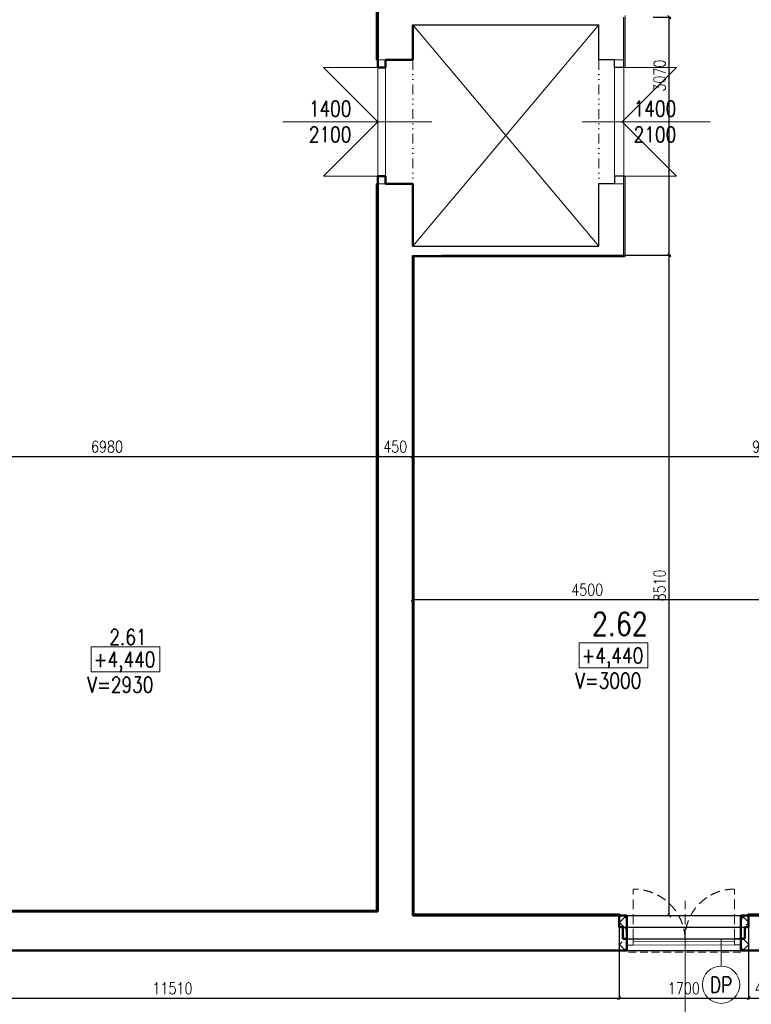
# Model space of a CAD drawing. Header units: millimetres. Extents: x -238874 to 551972, y -298952 to 658415.
# Tile 231 of 256: x 55213 to 64642, y 163367 to 176058. Entities that reach past the tile are written whole.
import ezdxf
from ezdxf.enums import TextEntityAlignment as Align

# ---------------------------------------------------------------- set-up
doc = ezdxf.new("R2010")
doc.units = ezdxf.units.MM
doc.header["$LTSCALE"] = 20
for name, pattern in [('DASHED', [0.75, 0.5, -0.25]), ('DIVIDE2', [15.875, 6.35, -3.175, 0, -3.175, 0, -3.175]), ('HIDDEN', [9.525, 6.35, -3.175])]:
    doc.linetypes.add(name, pattern=pattern)
for name, color, linetype in [('00_HEDVIKA _KRESBA', 1, 'Continuous'), ('CZ', 255, 'Continuous'), ('KOTY', 8, 'Continuous'), ('ZDP', 50, 'Continuous')]:
    doc.layers.add(name, color=color, linetype=linetype)
doc.layers.add('00_HEDVIKA_DEMOLICE', color=2, linetype='Continuous', lineweight=30, transparency=0.3)
doc.layers.add('CKOKNA OTEVÍRÁNÍ', color=51, linetype='HIDDEN', lineweight=18, transparency=0.5)
for name, color, linetype, lineweight in [('00_HEDVIKA_OBRYS', 1, 'Continuous', 50), ('CKBUBLINY', 1, 'Continuous', 18), ('CKBUBLINY DEMOLICE', 4, 'Continuous', 18), ('CKOKNA', 30, 'Continuous', 18), ('CKSTENY_SRAF', 8, 'Continuous', 18), ('HEDVIKA_OKNA_PARAPET', 70, 'Continuous', 18), ('NOSNÉ', 8, 'Continuous', 50), ('PRUCHODY', 7, 'Continuous', 18)]:
    doc.layers.add(name, color=color, linetype=linetype, lineweight=lineweight)
doc.styles.add('SIMPLEX', font='SIMPLEX.shx', dxfattribs={"width": 0.8, "bigfont": 'CAD13.shx'})
doc.styles.get("Standard").update_dxf_attribs({"font": 'simplex.shx', "width": 0.8})
doc.dimstyles.new('CKA', dxfattribs={"dimtxt": 200, "dimasz": 40, "dimexe": 20, "dimexo": 0.2, "dimgap": 50, "dimtad": 1, "dimdec": 0, "dimrnd": 1, "dimzin": 0, "dimdsep": 46, "dimtxsty": 'Standard', "dimblk1": 'OBLIQUE', "dimblk2": 'OBLIQUE', "dimsah": 1, "dimcen": 0.09, "dimclrd": 253, "dimclre": 253, "dimclrt": 253, "dimadec": 0, "dimazin": 0, "dimtfac": 1, "dimtdec": 0, "dimtix": 1, "dimtmove": 2, "dimatfit": 3, "dimfxl": 1, "dimtolj": 1, "dimtzin": 0, "dimarcsym": 0})

# ---------------------------------------------------------------- blocks, each defined once
blk = doc.blocks.new('_OBLIQUE')
at = {"color": 0, "linetype": 'ByBlock'}
blk.add_line((-0.5, -0.5), (0.5, 0.5), dxfattribs=at)
blk = doc.blocks.new('*D1680')
at = {"layer": 'DEFPOINTS', "color": 0, "transparency": 16777216}
for p in [(52848, 170430), (59828, 170430), (59828, 170430)]:
    blk.add_point(p, dxfattribs=at)
at = {"layer": 'KOTY', "lineweight": -2, "transparency": 16777216}
for p, q in [((59828, 170811), (59828, 170450)), ((52848, 170430), (59828, 170430))]:
    blk.add_line(p, q, dxfattribs=at)
at = {"layer": 'KOTY', "lineweight": -2, "transparency": 16777216, "xscale": 40, "yscale": 40, "zscale": 40, "rotation": 180}
blk.add_blockref('_OBLIQUE', (52848, 170430), dxfattribs=at)
at = {"layer": 'KOTY', "lineweight": -2, "transparency": 16777216, "xscale": 40, "yscale": 40, "zscale": 40}
blk.add_blockref('_OBLIQUE', (59828, 170430), dxfattribs=at)
at = {"layer": 'KOTY', "transparency": 16777216, "insert": (56338, 170555), "char_height": 150, "attachment_point": 5, "style": 'SIMPLEX'}
blk.add_mtext('\\A1;6980', dxfattribs=at)
blk = doc.blocks.new('*D1681')
at = {"layer": 'DEFPOINTS', "color": 0, "transparency": 16777216}
for p in [(62938, 164531), (51428, 164061), (62938, 163448)]:
    blk.add_point(p, dxfattribs=at)
at = {"layer": 'KOTY', "lineweight": -2, "transparency": 16777216}
for p, q in [((62938, 164150), (62938, 163428)), ((51428, 163448), (62938, 163448))]:
    blk.add_line(p, q, dxfattribs=at)
at = {"layer": 'KOTY', "lineweight": -2, "transparency": 16777216, "xscale": 40, "yscale": 40, "zscale": 40, "rotation": 180}
blk.add_blockref('_OBLIQUE', (51428, 163448), dxfattribs=at)
at = {"layer": 'KOTY', "lineweight": -2, "transparency": 16777216, "xscale": 40, "yscale": 40, "zscale": 40}
blk.add_blockref('_OBLIQUE', (62938, 163448), dxfattribs=at)
at = {"layer": 'KOTY', "transparency": 16777216, "insert": (57183, 163573), "char_height": 150, "attachment_point": 5, "style": 'SIMPLEX'}
blk.add_mtext('\\A1;11510', dxfattribs=at)
blk = doc.blocks.new('*D1686')
at = {"layer": 'DEFPOINTS', "color": 0, "transparency": 16777216}
for p in [(36762, 164067), (69888, 164067), (69888, 162823)]:
    blk.add_point(p, dxfattribs=at)
at = {"layer": 'KOTY', "lineweight": -2, "transparency": 16777216}
for p, q in [((69888, 163686), (69888, 162803)), ((36762, 162823), (69888, 162823))]:
    blk.add_line(p, q, dxfattribs=at)
at = {"layer": 'KOTY', "lineweight": -2, "transparency": 16777216, "xscale": 40, "yscale": 40, "zscale": 40, "rotation": 180}
blk.add_blockref('_OBLIQUE', (36762, 162823), dxfattribs=at)
at = {"layer": 'KOTY', "lineweight": -2, "transparency": 16777216, "xscale": 40, "yscale": 40, "zscale": 40}
blk.add_blockref('_OBLIQUE', (69888, 162823), dxfattribs=at)
at = {"layer": 'KOTY', "transparency": 16777216, "insert": (53325, 162948), "char_height": 150, "attachment_point": 5, "style": 'SIMPLEX'}
blk.add_mtext('\\A1;33126', dxfattribs=at)
blk = doc.blocks.new('*D2070')
at = {"layer": 'DEFPOINTS', "color": 0, "transparency": 16777216}
for p in [(62998, 176091), (63585, 176091), (60278, 173021)]:
    blk.add_point(p, dxfattribs=at)
at = {"layer": 'KOTY', "lineweight": -2, "transparency": 16777216}
for p, q in [((63379, 176091), (63605, 176091)), ((63585, 173021), (63585, 176091))]:
    blk.add_line(p, q, dxfattribs=at)
at = {"layer": 'KOTY', "lineweight": -2, "transparency": 16777216, "xscale": 40, "yscale": 40, "zscale": 40}
for p, rotation in [((63585, 176091), 90), ((63585, 173021), 270)]:
    blk.add_blockref('_OBLIQUE', p, dxfattribs=dict(at, rotation=rotation))
at = {"layer": 'KOTY', "transparency": 16777216, "insert": (63460, 175338), "char_height": 150, "attachment_point": 5, "rotation": 90, "style": 'SIMPLEX'}
blk.add_mtext('\\A1;3070', dxfattribs=at)
blk = doc.blocks.new('*D2076')
at = {"layer": 'DEFPOINTS', "color": 0, "transparency": 16777216}
for p in [(60278, 170430), (69438, 170430), (69438, 170430)]:
    blk.add_point(p, dxfattribs=at)
at = {"layer": 'KOTY', "lineweight": -2, "transparency": 16777216}
for p, q in [((60278, 170430), (69438, 170430)), ((69438, 170050), (69438, 170410))]:
    blk.add_line(p, q, dxfattribs=at)
at = {"layer": 'KOTY', "lineweight": -2, "transparency": 16777216, "xscale": 40, "yscale": 40, "zscale": 40, "rotation": 180}
blk.add_blockref('_OBLIQUE', (60278, 170430), dxfattribs=at)
at = {"layer": 'KOTY', "lineweight": -2, "transparency": 16777216, "xscale": 40, "yscale": 40, "zscale": 40}
blk.add_blockref('_OBLIQUE', (69438, 170430), dxfattribs=at)
at = {"layer": 'KOTY', "transparency": 16777216, "insert": (64858, 170555), "char_height": 150, "attachment_point": 5, "style": 'SIMPLEX'}
blk.add_mtext('\\A1;9160', dxfattribs=at)
blk = doc.blocks.new('*D2078')
at = {"layer": 'DEFPOINTS', "color": 0, "transparency": 16777216}
for p in [(60278, 173021), (63585, 173021), (60278, 164511)]:
    blk.add_point(p, dxfattribs=at)
at = {"layer": 'KOTY', "lineweight": -2, "transparency": 16777216}
for p, q in [((60659, 173021), (63605, 173021)), ((63585, 164511), (63585, 173021))]:
    blk.add_line(p, q, dxfattribs=at)
at = {"layer": 'KOTY', "lineweight": -2, "transparency": 16777216, "xscale": 40, "yscale": 40, "zscale": 40}
for p, rotation in [((63585, 173021), 90), ((63585, 164511), 270)]:
    blk.add_blockref('_OBLIQUE', p, dxfattribs=dict(at, rotation=rotation))
at = {"layer": 'KOTY', "transparency": 16777216, "insert": (63460, 168766), "char_height": 150, "attachment_point": 5, "rotation": 90, "style": 'SIMPLEX'}
blk.add_mtext('\\A1;8510', dxfattribs=at)
blk = doc.blocks.new('*D2081')
at = {"layer": 'DEFPOINTS', "color": 0, "transparency": 16777216}
for p in [(64778, 168585), (60278, 165020), (64778, 165020)]:
    blk.add_point(p, dxfattribs=at)
at = {"layer": 'KOTY', "lineweight": -2, "transparency": 16777216}
for p, q in [((60278, 168585), (64778, 168585)), ((64778, 165400), (64778, 168605))]:
    blk.add_line(p, q, dxfattribs=at)
at = {"layer": 'KOTY', "lineweight": -2, "transparency": 16777216, "xscale": 40, "yscale": 40, "zscale": 40, "rotation": 180}
blk.add_blockref('_OBLIQUE', (60278, 168585), dxfattribs=at)
at = {"layer": 'KOTY', "lineweight": -2, "transparency": 16777216, "xscale": 40, "yscale": 40, "zscale": 40}
blk.add_blockref('_OBLIQUE', (64778, 168585), dxfattribs=at)
at = {"layer": 'KOTY', "transparency": 16777216, "insert": (62528, 168710), "char_height": 150, "attachment_point": 5, "style": 'SIMPLEX'}
blk.add_mtext('\\A1;4500', dxfattribs=at)
blk = doc.blocks.new('*D2083')
at = {"layer": 'DEFPOINTS', "color": 0, "transparency": 16777216}
for p in [(62938, 164511), (64608, 164521), (64608, 163448)]:
    blk.add_point(p, dxfattribs=at)
at = {"layer": 'KOTY', "lineweight": -2, "transparency": 16777216}
for p, q in [((64608, 164140), (64608, 163428)), ((62938, 163448), (64608, 163448))]:
    blk.add_line(p, q, dxfattribs=at)
at = {"layer": 'KOTY', "lineweight": -2, "transparency": 16777216, "xscale": 40, "yscale": 40, "zscale": 40, "rotation": 180}
blk.add_blockref('_OBLIQUE', (62938, 163448), dxfattribs=at)
at = {"layer": 'KOTY', "lineweight": -2, "transparency": 16777216, "xscale": 40, "yscale": 40, "zscale": 40}
blk.add_blockref('_OBLIQUE', (64608, 163448), dxfattribs=at)
at = {"layer": 'KOTY', "transparency": 16777216, "insert": (63773, 163573), "char_height": 150, "attachment_point": 5, "style": 'SIMPLEX'}
blk.add_mtext('\\A1;1700', dxfattribs=at)
blk = doc.blocks.new('*D2084')
at = {"layer": 'DEFPOINTS', "color": 0, "transparency": 16777216}
for p in [(64608, 164511), (65068, 164511), (65068, 163448)]:
    blk.add_point(p, dxfattribs=at)
at = {"layer": 'KOTY', "lineweight": -2, "transparency": 16777216}
for p, q in [((65068, 164130), (65068, 163428)), ((64608, 163448), (65068, 163448))]:
    blk.add_line(p, q, dxfattribs=at)
at = {"layer": 'KOTY', "lineweight": -2, "transparency": 16777216, "xscale": 40, "yscale": 40, "zscale": 40, "rotation": 180}
blk.add_blockref('_OBLIQUE', (64608, 163448), dxfattribs=at)
at = {"layer": 'KOTY', "lineweight": -2, "transparency": 16777216, "xscale": 40, "yscale": 40, "zscale": 40}
blk.add_blockref('_OBLIQUE', (65068, 163448), dxfattribs=at)
at = {"layer": 'KOTY', "transparency": 16777216, "insert": (64838, 163573), "char_height": 150, "attachment_point": 5, "style": 'SIMPLEX'}
blk.add_mtext('\\A1;460', dxfattribs=at)
blk = doc.blocks.new('*D2085')
at = {"layer": 'DEFPOINTS', "color": 0, "transparency": 16777216}
for p in [(59828, 170430), (60278, 170430), (60278, 170430)]:
    blk.add_point(p, dxfattribs=at)
at = {"layer": 'KOTY', "lineweight": -2, "transparency": 16777216}
for p, q in [((59828, 170430), (60278, 170430)), ((60278, 170050), (60278, 170410))]:
    blk.add_line(p, q, dxfattribs=at)
at = {"layer": 'KOTY', "lineweight": -2, "transparency": 16777216, "xscale": 40, "yscale": 40, "zscale": 40, "rotation": 180}
blk.add_blockref('_OBLIQUE', (59828, 170430), dxfattribs=at)
at = {"layer": 'KOTY', "lineweight": -2, "transparency": 16777216, "xscale": 40, "yscale": 40, "zscale": 40}
blk.add_blockref('_OBLIQUE', (60278, 170430), dxfattribs=at)
at = {"layer": 'KOTY', "transparency": 16777216, "insert": (60053, 170555), "char_height": 150, "attachment_point": 5, "style": 'SIMPLEX'}
blk.add_mtext('\\A1;450', dxfattribs=at)
blk = doc.blocks.new('*D3603')
at = {"layer": 'DEFPOINTS', "color": 0, "transparency": 16777216}
for p in [(62938, 164521), (64608, 164361), (64608, 163448)]:
    blk.add_point(p, dxfattribs=at)
at = {"layer": 'KOTY', "lineweight": -2, "transparency": 16777216}
for p, q in [((64608, 163980), (64608, 163428)), ((62938, 163448), (64608, 163448))]:
    blk.add_line(p, q, dxfattribs=at)
at = {"layer": 'KOTY', "lineweight": -2, "transparency": 16777216, "xscale": 40, "yscale": 40, "zscale": 40, "rotation": 180}
blk.add_blockref('_OBLIQUE', (62938, 163448), dxfattribs=at)
at = {"layer": 'KOTY', "lineweight": -2, "transparency": 16777216, "xscale": 40, "yscale": 40, "zscale": 40}
blk.add_blockref('_OBLIQUE', (64608, 163448), dxfattribs=at)
at = {"layer": 'KOTY', "transparency": 16777216, "insert": (63773, 163573), "char_height": 150, "attachment_point": 5, "style": 'SIMPLEX'}
blk.add_mtext('\\A1;1700', dxfattribs=at)
blk = doc.blocks.new('CK_BUBBLE_1_0_0')
at = {"color": 0, "linetype": 'ByBlock', "lineweight": -2}
blk.add_circle((0, 0), 1, dxfattribs=at)

msp = doc.modelspace()

# ---------------------------------------------------------------- hatches: boundary and pattern name
at = {"layer": 'CKSTENY_SRAF'}
h = msp.add_hatch(dxfattribs=at)
h.set_pattern_fill('ZDIVO-PLYNOSILIK', color=256, scale=100, angle=-90)
h.set_pattern_definition([(315, (-320300.34, 252095.06), (212.13203, 212.13203), []), (315, (-320300.34, 251953.64), (212.13203, 212.13203), []), (45, (-320272.35, 251854.94), (-212.13203, 212.13203), [200, -100]), (45, (-320201.64, 251784.23), (-212.13203, 212.13203), [200, -100])])
h.paths.add_polyline_path([(62935.26, 164510.863), (62935.26, 164060.863), (63037.962, 164060.863), (63037.962, 164510.863)])
h = msp.add_hatch(dxfattribs=at)
h.set_pattern_fill('ZDIVO-PLYNOSILIK', color=256, scale=100, angle=-90)
h.set_pattern_definition([(315, (-320330.34, 252095.06), (212.13203, 212.13203), []), (315, (-320330.34, 251953.64), (212.13203, 212.13203), []), (45, (-320302.35, 251854.94), (-212.13203, 212.13203), [200, -100]), (45, (-320231.64, 251784.23), (-212.13203, 212.13203), [200, -100])])
h.paths.add_polyline_path([(64610.664, 164510.863), (64610.664, 164060.863), (64507.962, 164060.863), (64507.962, 164510.863)])

# ---------------------------------------------------------------- linework, layer by layer
at = {"layer": '00_HEDVIKA _KRESBA'}
for p, q in [((64507.962, 164214.196), (64507.962, 164510.863)), ((63037.962, 164060.863), (64507.962, 164060.863))]:
    msp.add_line(p, q, dxfattribs=at)
for points in [[(62937.962, 164410.863), (62937.962, 164060.863)], [(64607.962, 164410.863), (64607.962, 164060.863)]]:
    msp.add_lwpolyline(points, dxfattribs=at)
at = {"layer": '00_HEDVIKA_DEMOLICE'}
for p, q in [((62937.962, 164510.863), (64577.962, 164510.863)), ((62937.962, 164510.863), (62937.962, 164360.863)), ((62937.962, 164510.863), (64607.962, 164510.863)), ((64607.962, 164510.863), (64607.962, 164360.863)), ((62937.962, 164360.863), (64577.962, 164360.863)), ((62937.962, 164360.863), (62987.962, 164360.863)), ((62987.962, 164360.863), (62987.962, 164210.863)), ((64607.962, 164360.863), (64557.962, 164360.863)), ((64557.962, 164360.863), (64557.962, 164210.863)), ((62987.962, 164210.863), (64527.962, 164210.863)), ((62987.962, 164210.863), (63037.962, 164210.863)), ((63037.962, 164214.196), (63037.962, 164060.863)), ((63037.962, 164214.196), (63037.962, 164060.863)), ((63037.962, 164210.863), (63037.962, 164060.863)), ((63037.962, 164130.863), (63037.962, 164210.863)), ((64507.962, 164060.863), (64507.962, 164214.196)), ((64557.962, 164210.863), (64507.962, 164210.863)), ((64507.962, 164210.863), (64507.962, 164060.863))]:
    msp.add_line(p, q, dxfattribs=at)
at = {"layer": '00_HEDVIKA_OBRYS'}
msp.add_line((63037.962, 164214.196), (63037.962, 164510.863), dxfattribs=at)
for points in [[(62937.962, 164510.863), (63037.962, 164510.863), (63037.962, 164060.863)], [(64607.962, 164510.863), (64507.962, 164510.863), (64507.962, 164060.863)]]:
    msp.add_lwpolyline(points, dxfattribs=at)
at = {"layer": 'CKBUBLINY'}
for p, q in [((63791.92, 162990.584), (63787.962, 164344.197)), ((64253.014, 163859.126), (64253.014, 164214.196))]:
    msp.add_line(p, q, dxfattribs=at)
at = {"layer": 'CKOKNA'}
for p, q in [((63119.962, 164210.863), (63037.962, 164210.863)), ((63119.962, 164130.863), (63037.962, 164130.863)), ((63119.962, 164210.863), (64425.962, 164214.196)), ((63119.962, 164130.863), (63119.962, 164210.863)), ((63119.962, 164170.863), (64425.962, 164174.196)), ((63119.962, 164130.863), (64425.962, 164134.196)), ((64425.962, 164134.196), (64425.962, 164214.196)), ((64425.962, 164214.196), (64507.962, 164214.196)), ((64425.962, 164134.196), (64507.962, 164134.196))]:
    msp.add_line(p, q, dxfattribs=at)
at = {"layer": 'CKOKNA', "linetype": 'DASHED', "ltscale": 10}
msp.add_line((64507.962, 164040.863), (63037.962, 164040.863), dxfattribs=at)
at = {"layer": 'CKOKNA OTEVÍRÁNÍ'}
for p, q in [((63119.962, 164210.784), (63119.962, 164851.734)), ((64425.962, 164210.863), (64425.962, 164851.813)), ((63788.352, 164210.863), (63788.352, 164700.573))]:
    msp.add_line(p, q, dxfattribs=at)
for centre, radius, start, end in [((63124.461, 164187.376), 664.374, 2.1731356, 90.3879969), ((64425.962, 164214.196), 637.617, 90, 180.1462224)]:
    msp.add_arc(centre, radius, start, end, dxfattribs=at)
at = {"layer": 'HEDVIKA_OKNA_PARAPET'}
msp.add_line((63037.962, 164510.863), (64507.962, 164510.863), dxfattribs=at)
at = {"layer": 'NOSNÉ'}
for p, q in [((59827.962, 175440.863), (59827.962, 176890.863)), ((60277.962, 175540.863), (60277.962, 175990.863)), ((59927.962, 175540.863), (60277.962, 175540.863)), ((59927.962, 175440.863), (59927.962, 175540.863)), ((59827.962, 175440.863), (59927.962, 175440.863)), ((59827.962, 164560.863), (59827.962, 174040.863)), ((59827.962, 174040.863), (59927.962, 174040.863)), ((59927.962, 174040.863), (59927.962, 173940.863)), ((59927.962, 173940.863), (60277.962, 173940.863)), ((60277.962, 173140.863), (60277.962, 173940.863)), ((60277.962, 164510.863), (60277.962, 173020.863)), ((59827.962, 164560.863), (52847.962, 164560.863)), ((60277.962, 164510.863), (62937.962, 164510.863)), ((62937.962, 164510.863), (62937.962, 164530.863)), ((62937.962, 164510.863), (62937.962, 164530.863)), ((62937.962, 164530.863), (62937.962, 164510.863)), ((62937.962, 164510.863), (62937.962, 164360.863)), ((64607.962, 164510.863), (64607.962, 164530.863)), ((64607.962, 164510.863), (64607.962, 164530.863)), ((64607.962, 164530.863), (64607.962, 164510.863)), ((64607.962, 164510.863), (65067.962, 164510.863)), ((64607.962, 164510.863), (64607.962, 164360.863)), ((62937.962, 164360.863), (62987.962, 164360.863)), ((62987.962, 164360.863), (62987.962, 164210.863)), ((64607.962, 164360.863), (64557.962, 164360.863)), ((64557.962, 164360.863), (64557.962, 164210.863)), ((62987.962, 164210.863), (63037.962, 164210.863)), ((63037.962, 164214.196), (63037.962, 164060.863)), ((63037.962, 164214.196), (63037.962, 164060.863)), ((63037.962, 164210.863), (63037.962, 164060.863)), ((63037.962, 164130.863), (63037.962, 164210.863)), ((64507.962, 164214.196), (64507.962, 164060.863)), ((64507.962, 164214.196), (64507.962, 164060.863)), ((64557.962, 164210.863), (64507.962, 164210.863)), ((64507.962, 164210.863), (64507.962, 164060.863)), ((64507.962, 164130.863), (64507.962, 164210.863)), ((59827.962, 164060.863), (52847.962, 164060.863)), ((59827.962, 164060.863), (63037.962, 164060.863)), ((64507.962, 164060.863), (65167.962, 164060.863))]:
    msp.add_line(p, q, dxfattribs=at)
at = {"layer": 'PRUCHODY'}
for p, q in [((59807.962, 175540.863), (59807.962, 176790.863)), ((63017.962, 175440.863), (63017.962, 176110.863)), ((60277.962, 175990.863), (62677.962, 173140.863)), ((62677.962, 175990.863), (60277.962, 173140.863)), ((59807.962, 175540.863), (59927.962, 175540.863)), ((62877.962, 175540.863), (62997.962, 175540.863)), ((59127.962, 175440.863), (59827.962, 174740.863)), ((59127.962, 175440.863), (59827.962, 175440.863)), ((59827.962, 175440.863), (59827.962, 174040.863)), ((59927.962, 174040.863), (59927.962, 175440.863)), ((62877.962, 174040.863), (62877.962, 175440.863)), ((62877.962, 174040.863), (62877.962, 175440.863)), ((63677.962, 175440.863), (62977.962, 174740.863)), ((62997.962, 175440.863), (62997.962, 174040.863)), ((63677.962, 175440.863), (62997.962, 175440.863)), ((58602.787, 174740.863), (60523.015, 174740.863)), ((59827.962, 174740.863), (59127.962, 174040.863)), ((59827.962, 174740.863), (60277.962, 174740.863)), ((62462.505, 174740.863), (64113.925, 174740.863)), ((62977.962, 174740.863), (63677.962, 174040.863)), ((59127.962, 174040.863), (59827.962, 174040.863)), ((63677.962, 174040.863), (62997.962, 174040.863)), ((63017.962, 173000.863), (63017.962, 174040.863)), ((59807.962, 164580.863), (59807.962, 173940.863)), ((59807.962, 173940.863), (59927.962, 173940.863)), ((62877.962, 173940.863), (62997.962, 173940.863)), ((60297.962, 164530.863), (60297.962, 173000.863)), ((60297.962, 173000.863), (63017.962, 173000.863)), ((59807.962, 164580.863), (52867.962, 164580.863)), ((60297.962, 164510.863), (60277.962, 164510.863)), ((60297.962, 164530.863), (62937.962, 164530.863)), ((62937.962, 164510.863), (62937.962, 164530.863)), ((62937.962, 164510.863), (62937.962, 164530.863)), ((62937.962, 164530.863), (62937.962, 164510.863)), ((64607.962, 164530.863), (65067.962, 164530.863)), ((63037.962, 164060.863), (64477.962, 164060.863)), ((64507.962, 164060.863), (63037.962, 164060.863))]:
    msp.add_line(p, q, dxfattribs=at)
at = {"layer": 'PRUCHODY', "linetype": 'DIVIDE2'}
for p, q in [((60277.962, 175540.863), (60277.962, 173940.863)), ((62677.962, 175540.863), (62677.962, 173940.863))]:
    msp.add_line(p, q, dxfattribs=at)
at = {"layer": 'PRUCHODY'}
for points in [[(56135.736, 167972.498), (57019.415, 167972.498), (57019.415, 167652.583), (56135.736, 167652.583)], [(62423.749, 168024.237), (63307.429, 168024.237), (63307.429, 167704.322), (62423.749, 167704.322)]]:
    msp.add_lwpolyline(points, close=True, dxfattribs=at)
at = {"layer": 'ZDP'}
for p, q in [((62997.962, 175440.863), (62997.962, 176090.863)), ((60277.962, 175990.863), (62677.962, 175990.863)), ((62677.962, 175540.863), (62677.962, 175990.863)), ((62877.962, 175540.863), (62677.962, 175540.863)), ((62877.962, 175440.863), (62877.962, 175540.863)), ((62997.962, 175440.863), (62877.962, 175440.863)), ((62877.962, 174040.863), (62877.962, 173940.863)), ((62997.962, 174040.863), (62877.962, 174040.863)), ((62997.962, 173020.863), (62997.962, 174040.863)), ((62677.962, 173140.863), (62677.962, 173940.863)), ((62877.962, 173940.863), (62677.962, 173940.863)), ((60277.962, 173140.863), (62677.962, 173140.863)), ((60277.962, 173020.863), (62997.962, 173020.863))]:
    msp.add_line(p, q, dxfattribs=at)

# ---------------------------------------------------------------- block references
at = {"layer": 'CKBUBLINY DEMOLICE'}
ref = msp.add_blockref('CK_BUBBLE_1_0_0', (64253.014, 163619.126), dxfattribs=dict(at, xscale=240, yscale=240, zscale=240))
ref.add_attrib('NUM1', 'DP', dxfattribs={"height": 200, "width": 0.8, "flags": 8}).set_placement((64253.014, 163619.126), align=Align.MIDDLE_CENTER)

# ---------------------------------------------------------------- texts
at = {"layer": 'CZ', "color": 7, "char_height": 200, "width": 1830.1, "attachment_point": 1}
for s, insert in [('1400\\P2100', (58939.572, 175011.587)), ('1400\\P2100', (63125.535, 175011.587)), ('2.61', (56368.523, 168200.285)), ('+4,440', (56166.571, 167910.676)), ('+4,440', (62454.585, 167962.415)), ('V=2930', (56085.936, 167585.963)), ('V=3000', (62373.949, 167637.702))]:
    msp.add_mtext(s, dxfattribs=dict(at, insert=insert))
at = {"layer": 'CZ', "color": 6, "linetype": 'Continuous', "lineweight": 30, "insert": (62587.776, 168418.929), "char_height": 300, "width": 1830.1, "attachment_point": 1}
msp.add_mtext('2.62', dxfattribs=at)

# ---------------------------------------------------------------- dimensions: what is measured, and where the dimension line sits
at = {"layer": 'KOTY'}
dim = msp.add_linear_dim(base=(63585.001, 176090.863), p1=(60277.962, 173020.863), p2=(62997.962, 176090.863), angle=270, text='3070', dimstyle='CKA', override={"dimtxt": 150, "dimexo": 380.774374, "dimtxsty": 'SIMPLEX', "dimse1": 1, "dimclrd": 256, "dimclre": 256, "dimclrt": 256}, dxfattribs=at)
dim.commit()
dim.dimension.update_dxf_attribs({"geometry": '*D2070', "text_midpoint": (63460.001, 175337.728), "dimtype": 160})
for base, p1, p2, angle, text, picture, middle in [((63585.001, 173020.863), (60277.962, 164510.863), (60277.962, 173020.863), 270, '8510', '*D2078', (63460.001, 168765.863)), ((62937.962, 163447.844), (51427.962, 164060.863), (62937.962, 164530.863), 180, '11510', '*D1681', (57182.962, 163572.844)), ((64607.962, 163447.844), (62937.962, 164510.863), (64607.962, 164520.863), 180, '1700', '*D2083', (63772.962, 163572.844)), ((64607.962, 163447.844), (62937.962, 164520.863), (64607.962, 164360.863), 180, '1700', '*D3603', (63772.962, 163572.844)), ((69887.962, 162822.969), (36762.411, 164066.577), (69887.962, 164066.577), 180, '33126', '*D1686', (53325.187, 162947.969))]:
    dim = msp.add_linear_dim(base=base, p1=p1, p2=p2, angle=angle, text=text, dimstyle='CKA', override={"dimtxt": 150, "dimexo": 380.774374, "dimtxsty": 'SIMPLEX', "dimse1": 1, "dimclrd": 256, "dimclre": 256, "dimclrt": 256}, dxfattribs=at)
    dim.commit()
    dim.dimension.update_dxf_attribs({"geometry": picture, "text_midpoint": middle})
for base, p1, p2, text, picture, middle in [((59827.962, 170430.293), (52847.962, 170430.098), (59827.962, 170430.098), '6980', '*D1680', (56337.962, 170555.293)), ((60277.962, 170430.293), (59827.962, 170430.098), (60277.962, 170430.293), '450', '*D2085', (60052.962, 170555.293)), ((69437.962, 170430.293), (60277.962, 170430.293), (69437.962, 170430.293), '9160', '*D2076', (64857.962, 170555.293)), ((64777.962, 168584.926), (60277.962, 165019.511), (64777.962, 165019.511), '4500', '*D2081', (62527.962, 168709.926))]:
    dim = msp.add_linear_dim(base=base, p1=p1, p2=p2, text=text, dimstyle='CKA', override={"dimtxt": 150, "dimexo": 380.774374, "dimtxsty": 'SIMPLEX', "dimse1": 1, "dimclrd": 256, "dimclre": 256, "dimclrt": 256}, dxfattribs=at)
    dim.commit()
    dim.dimension.update_dxf_attribs({"geometry": picture, "text_midpoint": middle})
dim = msp.add_linear_dim(base=(65067.962, 163447.844), p1=(64607.962, 164510.863), p2=(65067.962, 164510.863), angle=180, dimstyle='CKA', override={"dimtxt": 150, "dimexo": 380.774374, "dimtxsty": 'SIMPLEX', "dimse1": 1, "dimclrd": 256, "dimclre": 256, "dimclrt": 256}, dxfattribs=at)
dim.commit()
dim.dimension.update_dxf_attribs({"geometry": '*D2084', "text_midpoint": (64837.962, 163572.844)})

doc.saveas('drawing.dxf')
